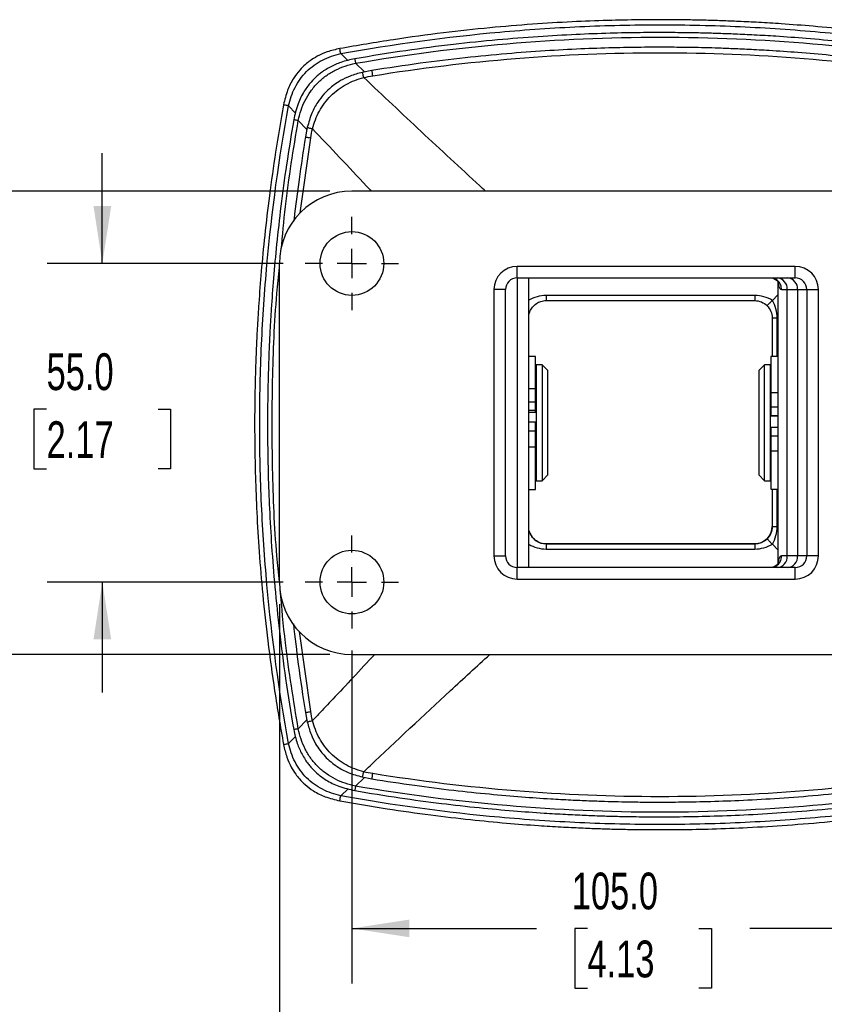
# Model space of a CAD drawing. Header units: millimetres. Extents: x 0 to 838, y 0 to 648.
# Tile 3 of 21: x 234 to 373, y 97 to 267. Entities that reach past the tile are written whole.
import ezdxf

# ---------------------------------------------------------------- set-up
doc = ezdxf.new("R2010")
doc.units = ezdxf.units.MM
doc.header["$LTSCALE"] = 3
doc.linetypes.add('CENTERX2', pattern=[20.32, 12.7, -2.54, 2.54, -2.54])
doc.layers.add('CENTER', color=40, linetype='CENTERX2')
doc.layers.add('DIMENSIONS', color=140, linetype='Continuous', lineweight=25)
doc.styles.add('SLDTEXTSTYLE0', font='TXT', dxfattribs={"width": 0.7})
doc.dimstyles.new('SLDDIMSTYLE0', dxfattribs={"dimtxt": 6.474023, "dimasz": 9.906, "dimexe": 0, "dimexo": 0.0625, "dimgap": 1.618506, "dimtad": 0, "dimtih": 1, "dimtoh": 1, "dimdec": 1, "dimrnd": 1e-09, "dimzin": 4, "dimdsep": 46, "dimtxsty": 'SLDTEXTSTYLE0', "dimsah": 1, "dimcen": 0.09, "dimadec": 0, "dimazin": 1, "dimtfac": 1, "dimtdec": 1, "dimtmove": 0, "dimatfit": 0, "dimfxl": 0, "dimfrac": 2, "dimtolj": 1, "dimtzin": 12, "dimarcsym": 0})
doc.dimstyles.new('SLDDIMSTYLE2', dxfattribs={"dimtxt": 6.474023, "dimasz": 9.906, "dimexe": 0, "dimexo": 0.0625, "dimgap": 1.618506, "dimtad": 0, "dimtih": 1, "dimtoh": 1, "dimdec": 1, "dimrnd": 1e-09, "dimzin": 4, "dimdsep": 46, "dimtxsty": 'SLDTEXTSTYLE0', "dimsah": 1, "dimcen": 0.09, "dimadec": 0, "dimazin": 1, "dimtfac": 1, "dimtdec": 1, "dimtofl": 0, "dimtmove": 0, "dimatfit": 3, "dimfxl": 0, "dimfrac": 2, "dimtolj": 1, "dimtzin": 12, "dimarcsym": 0})

# ---------------------------------------------------------------- blocks, each defined once
blk = doc.blocks.new('_D_10')
at = {"layer": 'DIMENSIONS'}
for p, q in [((248.66, 224.73), (248.66, 243.78)), ((279.87, 224.73), (239.14, 224.73)), ((239.04, 199.58), (236.87, 199.58)), ((236.87, 199.58), (236.87, 189.29)), ((258.28, 199.58), (260.45, 199.58)), ((260.45, 199.58), (260.45, 189.29)), ((236.87, 189.29), (239.04, 189.29)), ((260.45, 189.29), (258.28, 189.29)), ((279.87, 169.73), (239.14, 169.73)), ((248.66, 169.73), (248.66, 150.68))]:
    blk.add_line(p, q, dxfattribs=at)
for points in [[(248.66, 224.73), (250.19, 234.64), (247.14, 234.64)], [(248.66, 169.73), (247.14, 159.83), (250.19, 159.83)]]:
    blk.add_solid(points, dxfattribs=at)
at = {"layer": 'DIMENSIONS', "char_height": 6.35, "attachment_point": 1, "style": 'SLDTEXTSTYLE0'}
for s, insert in [('55.0', (239.04, 209.22)), ('2.17', (239.04, 197.48))]:
    blk.add_mtext(s, dxfattribs=dict(at, insert=insert))
blk = doc.blocks.new('_D_11')
at = {"layer": 'DIMENSIONS'}
for p, q in [((396.72, 160.42), (396.72, 100.4)), ((291.72, 157.88), (291.72, 100.4)), ((291.72, 109.92), (323.58, 109.92)), ((332.36, 109.92), (330.18, 109.92)), ((330.18, 109.92), (330.18, 99.63)), ((351.6, 109.92), (353.77, 109.92)), ((353.77, 109.92), (353.77, 99.63)), ((396.72, 109.92), (360.37, 109.92)), ((330.18, 99.63), (332.36, 99.63)), ((353.77, 99.63), (351.6, 99.63))]:
    blk.add_line(p, q, dxfattribs=at)
for points in [[(291.72, 109.92), (301.63, 108.4), (301.63, 111.45)], [(396.72, 109.92), (386.82, 111.45), (386.82, 108.4)]]:
    blk.add_solid(points, dxfattribs=at)
at = {"layer": 'DIMENSIONS', "char_height": 6.35, "attachment_point": 1, "style": 'SLDTEXTSTYLE0'}
for s, insert in [('105.0', (329.66, 119.56)), ('4.13', (332.36, 107.82))]:
    blk.add_mtext(s, dxfattribs=dict(at, insert=insert))
blk = doc.blocks.new('_D_12')
at = {"layer": 'DIMENSIONS'}
for p, q in [((287.91, 237.23), (211.11, 237.23)), ((220.64, 237.23), (220.64, 212.15)), ((211.02, 200.41), (208.84, 200.41)), ((208.84, 200.41), (208.84, 190.12)), ((230.26, 200.41), (232.43, 200.41)), ((232.43, 200.41), (232.43, 190.12)), ((208.84, 190.12), (211.02, 190.12)), ((232.43, 190.12), (230.26, 190.12)), ((220.64, 157.23), (220.64, 188.67)), ((287.91, 157.23), (211.11, 157.23))]:
    blk.add_line(p, q, dxfattribs=at)
for points in [[(220.64, 237.23), (219.11, 227.33), (222.16, 227.33)], [(220.64, 157.23), (222.16, 167.14), (219.11, 167.14)]]:
    blk.add_solid(points, dxfattribs=at)
at = {"layer": 'DIMENSIONS', "char_height": 6.35, "attachment_point": 1, "style": 'SLDTEXTSTYLE0'}
for s, insert in [('80.0', (211.02, 210.04)), ('3.15', (211.02, 198.3))]:
    blk.add_mtext(s, dxfattribs=dict(at, insert=insert))
blk = doc.blocks.new('_D_13')
at = {"layer": 'DIMENSIONS'}
for p, q in [((279.22, 165.92), (279.22, 73.79)), ((409.22, 165.92), (409.22, 73.79)), ((279.22, 83.32), (323.58, 83.32)), ((332.36, 83.32), (330.18, 83.32)), ((330.18, 83.32), (330.18, 73.03)), ((351.6, 83.32), (353.77, 83.32)), ((353.77, 83.32), (353.77, 73.03)), ((409.22, 83.32), (360.37, 83.32)), ((330.18, 73.03), (332.36, 73.03)), ((353.77, 73.03), (351.6, 73.03))]:
    blk.add_line(p, q, dxfattribs=at)
for points in [[(279.22, 83.32), (289.13, 81.79), (289.13, 84.84)], [(409.22, 83.32), (399.32, 84.84), (399.32, 81.79)]]:
    blk.add_solid(points, dxfattribs=at)
at = {"layer": 'DIMENSIONS', "char_height": 6.35, "attachment_point": 1, "style": 'SLDTEXTSTYLE0'}
for s, insert in [('130.0', (329.66, 92.95)), ('5.12', (332.36, 81.21))]:
    blk.add_mtext(s, dxfattribs=dict(at, insert=insert))
blk = doc.blocks.new('SW_CENTERMARKSYMBOL_4')
at = {"layer": 'CENTER', "color": 0}
for p, q in [((0, 5.08), (0, 8.04)), ((0, 0), (0, 2.54)), ((-5.08, 0), (-8.04, 0)), ((0, 0), (-2.54, 0)), ((0, 0), (0, -2.54)), ((0, 0), (2.54, 0)), ((5.08, 0), (8.04, 0)), ((0, -5.08), (0, -8.04))]:
    blk.add_line(p, q, dxfattribs=at)
blk = doc.blocks.new('SW_CENTERMARKSYMBOL_5')
at = {"layer": 'CENTER', "color": 0}
for p, q in [((0, 5.08), (0, 8.04)), ((0, 0), (0, 2.54)), ((-5.08, 0), (-8.04, 0)), ((0, 0), (-2.54, 0)), ((0, 0), (0, -2.54)), ((0, 0), (2.54, 0)), ((5.08, 0), (8.04, 0)), ((0, -5.08), (0, -8.04))]:
    blk.add_line(p, q, dxfattribs=at)

msp = doc.modelspace()

# ---------------------------------------------------------------- linework, layer by layer
for p, q in [((291.04, 259.78), (289.79, 260.96)), ((293.92, 257.81), (292.35, 259.3)), ((295.18, 258.06), (293.51, 257.73)), ((280.8, 251.97), (282, 250.7)), ((282.46, 249.41), (283.95, 247.84)), ((284.03, 248.25), (283.7, 246.58)), ((282.82, 233.46), (284.62, 246.43)), ((396.72, 237.23), (291.72, 237.23)), ((279.22, 169.73), (279.22, 224.73)), ((368.22, 224.23), (320.22, 224.23)), ((320.22, 222.23), (320.22, 224.23)), ((368.22, 222.23), (368.22, 224.23)), ((320.22, 222.23), (368.22, 222.23)), ((320.22, 222.23), (320.22, 172.23)), ((322.22, 172.23), (322.22, 222.23)), ((365.22, 221.56), (365.22, 172.9)), ((365.28, 221.46), (365.35, 220.9)), ((365.28, 221.45), (365.35, 220.9)), ((316.22, 220.23), (316.22, 174.23)), ((318.22, 220.23), (316.22, 220.23)), ((318.22, 174.23), (318.22, 220.23)), ((364.27, 218.36), (365.22, 219.31)), ((365.86, 220.23), (366.83, 220.23)), ((366.83, 220.23), (368.62, 220.23)), ((366.83, 174.23), (366.83, 220.23)), ((368.62, 220.23), (368.62, 174.23)), ((368.62, 220.23), (370.22, 220.23)), ((370.22, 220.23), (370.22, 174.23)), ((370.22, 220.23), (372.22, 220.23)), ((372.22, 174.23), (372.22, 220.23)), ((361.22, 219.19), (325.22, 219.19)), ((325.22, 218.32), (361.22, 218.32)), ((364.22, 215.32), (364.22, 208.69)), ((365.1, 208.69), (365.1, 215.31)), ((323.42, 208.65), (322.22, 208.65)), ((323.42, 203.01), (323.42, 208.65)), ((365.22, 208.69), (364.02, 208.69)), ((364.02, 208.69), (364.02, 202.4)), ((323.52, 206.48), (323.42, 206.48)), ((324.52, 207.23), (323.52, 207.23)), ((323.52, 207.23), (323.52, 187.23)), ((325.52, 206.23), (324.52, 207.23)), ((324.52, 207.23), (324.52, 187.23)), ((325.52, 188.23), (325.52, 206.23)), ((362.92, 207.23), (361.92, 206.23)), ((361.92, 206.23), (361.92, 188.23)), ((363.92, 207.23), (362.92, 207.23)), ((362.92, 187.23), (362.92, 207.23)), ((363.92, 187.23), (363.92, 207.23)), ((364.02, 206.48), (363.92, 206.48)), ((323.42, 203.06), (322.22, 203.06)), ((323.42, 200.82), (323.42, 203.06)), ((365.22, 202.41), (364.02, 202.41)), ((364.02, 202.41), (364.02, 199.98)), ((322.22, 200.82), (323.42, 200.82)), ((323.42, 199.33), (323.42, 200.82)), ((323.42, 199.33), (322.22, 199.33)), ((323.42, 199), (322.22, 199)), ((323.42, 199), (323.42, 199.33)), ((364.02, 199.98), (365.22, 199.98)), ((364.02, 199.98), (364.02, 198.46)), ((323.42, 197.33), (322.22, 197.33)), ((323.42, 195.8), (323.42, 197.33)), ((364.02, 198.46), (365.22, 198.46)), ((364.02, 198.46), (364.02, 198.4)), ((364.02, 198.4), (365.22, 198.4)), ((323.42, 195.8), (322.22, 195.8)), ((323.42, 193.08), (323.42, 195.8)), ((364.02, 196.46), (365.22, 196.46)), ((364.02, 196.46), (364.02, 194.94)), ((365.22, 194.94), (364.02, 194.94)), ((364.02, 194.94), (364.02, 192.41)), ((322.22, 193.08), (323.42, 193.08)), ((323.42, 193.04), (322.22, 193.04)), ((323.42, 193.04), (323.42, 193.08)), ((323.42, 185.71), (323.42, 193.04)), ((364.02, 192.41), (365.22, 192.41)), ((364.02, 192.41), (364.02, 192.4)), ((364.02, 192.4), (365.22, 192.4)), ((364.02, 192.4), (364.02, 185.76)), ((323.42, 187.98), (323.52, 187.98)), ((323.52, 187.23), (324.52, 187.23)), ((324.52, 187.23), (325.52, 188.23)), ((361.92, 188.23), (362.92, 187.23)), ((362.92, 187.23), (363.92, 187.23)), ((363.92, 187.98), (364.02, 187.98)), ((322.22, 185.71), (323.42, 185.71)), ((364.02, 185.76), (365.22, 185.76)), ((364.22, 185.76), (364.22, 179.32)), ((365.1, 179.31), (365.1, 185.76)), ((361.22, 176.32), (325.22, 176.32)), ((325.22, 176.32), (325.22, 176.32)), ((325.22, 176.32), (361.22, 176.32)), ((325.22, 175.43), (361.22, 175.43)), ((361.22, 176.32), (361.22, 176.32)), ((364.27, 176.27), (365.22, 175.31)), ((316.22, 174.23), (318.22, 174.23)), ((365.35, 173.56), (365.28, 173)), ((365.28, 173.02), (365.35, 173.56)), ((366.83, 174.23), (365.86, 174.23)), ((368.62, 174.23), (366.83, 174.23)), ((370.22, 174.23), (368.62, 174.23)), ((372.22, 174.23), (370.22, 174.23)), ((320.22, 170.23), (320.22, 172.23)), ((368.22, 172.23), (320.22, 172.23)), ((368.22, 170.23), (368.22, 172.23)), ((320.22, 170.23), (368.22, 170.23)), ((284.62, 147.37), (282.7, 161.19)), ((291.72, 157.23), (396.72, 157.23)), ((283.7, 147.22), (284.03, 145.54)), ((283.95, 145.96), (282.46, 144.38)), ((281.98, 143.08), (280.8, 141.83)), ((293.51, 136.07), (295.18, 135.74)), ((292.35, 134.49), (293.92, 135.99)), ((289.79, 132.83), (291.06, 134.03))]:
    msp.add_line(p, q)
for centre in [(291.72, 224.73), (291.72, 169.73)]:
    msp.add_circle(centre, 5.5)
for centre, radius, start, end in [((291.72, 224.73), 12.5, 90, 180), ((320.22, 220.23), 4, 90, 180), ((368.22, 220.23), 4, 0, 90), ((320.22, 220.23), 2, 90, 180), ((364.96, 220.36), 1.88, 356.1887, 85.5981), ((366.74, 220.36), 1.88, 356.1887, 85.5981), ((368.22, 220.23), 2, 0, 90), ((361.22, 179.32), 3, 269.9999, 359.9999), ((325.22, 179.32), 3, 201.9486, 270), ((320.22, 174.23), 4, 180, 270), ((320.22, 174.23), 2, 180, 270), ((364.96, 174.11), 1.88, 274.4019, 3.8113), ((366.74, 174.11), 1.88, 274.4019, 3.8113), ((368.22, 174.23), 4, 270, 0), ((368.22, 174.23), 2, 270, 0), ((291.72, 169.73), 12.5, 180, 270)]:
    msp.add_arc(centre, radius, start, end)
for points, knots in [([(400.09, 261.83), (397.37, 262.31), (392.15, 263.22), (384.62, 264.27), (377.75, 265.09), (371.54, 265.68), (366.34, 266.08), (362.06, 266.35), (358.62, 266.52), (355.59, 266.64), (352.82, 266.72), (349.69, 266.79), (345.84, 266.83), (341.08, 266.81), (335.63, 266.7), (329.49, 266.46), (322.71, 266.05), (315.31, 265.43), (307.3, 264.56), (298.66, 263.39), (292.71, 262.37), (289.63, 261.83)], [0, 0, 0, 0, 0.074609, 0.143086, 0.205399, 0.261527, 0.311457, 0.346336, 0.377383, 0.404599, 0.428057, 0.45248, 0.489106, 0.531947, 0.58102, 0.636346, 0.697926, 0.764483, 0.837038, 0.915557, 1, 1, 1, 1]), ([(289.79, 260.96), (298.86, 262.62), (308.02, 263.86), (321.82, 265.11), (326.42, 265.42), (335.64, 265.84), (340.26, 265.94), (349.47, 265.94), (354.09, 265.84), (363.3, 265.42), (367.91, 265.11), (381.71, 263.86), (390.87, 262.62), (399.93, 260.96)], [0, 0, 0, 0, 0.25, 0.25, 0.375, 0.375, 0.5, 0.5, 0.625, 0.625, 0.75, 0.75, 1, 1, 1, 1]), ([(397.51, 260.08), (394.92, 260.51), (389.96, 261.33), (382.79, 262.29), (376.24, 263.02), (370.33, 263.57), (365.37, 263.93), (361.29, 264.17), (358, 264.33), (355.12, 264.43), (352.46, 264.51), (349.47, 264.57), (345.79, 264.61), (341.25, 264.59), (336.04, 264.49), (330.18, 264.27), (323.71, 263.9), (316.65, 263.34), (309.02, 262.55), (300.8, 261.49), (295.14, 260.56), (292.21, 260.08)], [0, 0, 0, 0, 0.07439, 0.142731, 0.204978, 0.261094, 0.311052, 0.345972, 0.37707, 0.404344, 0.42786, 0.452362, 0.489117, 0.532109, 0.581331, 0.636774, 0.69842, 0.764976, 0.837457, 0.915817, 1, 1, 1, 1]), ([(292.35, 259.3), (300.97, 260.8), (309.69, 261.93), (327.23, 263.44), (336.04, 263.81), (353.68, 263.81), (362.5, 263.43), (380.03, 261.93), (388.75, 260.8), (397.38, 259.3)], [0, 0, 0, 0, 0.25, 0.25, 0.5, 0.5, 0.75, 0.75, 1, 1, 1, 1]), ([(289.63, 261.83), (288.9, 261.67), (287.55, 261.36), (285.85, 260.6), (284.61, 259.83), (283.6, 259.03), (282.59, 258.03), (281.51, 256.57), (280.5, 254.56), (280.13, 252.98), (279.93, 252.13)], [0, 0, 0, 0, 0.154105, 0.281486, 0.379233, 0.451675, 0.544845, 0.668723, 0.821392, 1, 1, 1, 1]), ([(289.79, 260.96), (289.74, 261.23), (289.7, 261.45), (289.65, 261.75), (289.63, 261.83), (289.63, 261.83)], [0, 0, 0, 0, 0.5, 0.5, 1, 1, 1, 1]), ([(394.54, 258.06), (392.1, 258.44), (387.4, 259.17), (380.63, 260.01), (374.46, 260.67), (368.88, 261.15), (364.2, 261.47), (360.35, 261.68), (357.25, 261.82), (354.53, 261.92), (352.03, 261.99), (349.21, 262.04), (345.74, 262.07), (341.45, 262.06), (336.54, 261.97), (331.01, 261.78), (324.92, 261.45), (318.26, 260.95), (311.06, 260.24), (303.3, 259.31), (297.95, 258.48), (295.18, 258.06)], [0, 0, 0, 0, 0.074425, 0.142786, 0.205038, 0.261152, 0.311102, 0.346014, 0.377105, 0.40437, 0.427879, 0.452375, 0.489118, 0.532097, 0.581307, 0.636736, 0.698371, 0.764921, 0.837404, 0.91578, 1, 1, 1, 1]), ([(280.8, 251.97), (281.03, 253.05), (281.39, 254.11), (282.16, 255.61), (282.45, 256.1), (283.11, 257.02), (283.48, 257.45), (284.29, 258.26), (284.73, 258.63), (285.65, 259.29), (286.13, 259.59), (287.63, 260.36), (288.71, 260.73), (289.79, 260.96)], [0, 0, 0, 0, 0.25, 0.25, 0.375, 0.375, 0.5, 0.5, 0.625, 0.625, 0.75, 0.75, 1, 1, 1, 1]), ([(295.33, 257.14), (303.48, 258.47), (311.71, 259.46), (328.24, 260.8), (336.55, 261.13), (361.48, 261.13), (378.1, 259.79), (394.39, 257.14)], [0, 0, 0, 0, 0.25, 0.25, 0.5, 0.5, 1, 1, 1, 1]), ([(292.21, 260.08), (291.41, 259.9), (289.94, 259.58), (288.23, 258.82), (287.08, 258.14), (286.34, 257.62), (285.54, 256.96), (284.55, 255.97), (283.37, 254.39), (282.28, 252.21), (281.89, 250.48), (281.68, 249.55)], [0, 0, 0, 0, 0.154484, 0.281863, 0.350291, 0.405433, 0.451858, 0.544738, 0.668271, 0.820906, 1, 1, 1, 1]), ([(282.46, 249.41), (282.71, 250.6), (283.1, 251.78), (283.93, 253.44), (284.25, 253.97), (284.98, 254.99), (285.38, 255.47), (286.27, 256.36), (286.75, 256.77), (287.77, 257.49), (288.3, 257.82), (289.96, 258.66), (291.16, 259.05), (292.35, 259.3)], [0, 0, 0, 0, 0.25, 0.25, 0.375, 0.375, 0.5, 0.5, 0.625, 0.625, 0.75, 0.75, 1, 1, 1, 1]), ([(292.21, 260.08), (292.21, 260.08), (292.23, 260.01), (292.27, 259.74), (292.31, 259.54), (292.35, 259.3)], [0, 0, 0, 0, 0.5, 0.5, 1, 1, 1, 1]), ([(293.51, 257.73), (292.8, 257.54), (291.51, 257.19), (289.89, 256.4), (288.71, 255.63), (287.75, 254.85), (286.78, 253.89), (285.72, 252.5), (284.68, 250.59), (284.26, 249.07), (284.03, 248.25)], [0, 0, 0, 0, 0.154893, 0.282371, 0.379704, 0.451459, 0.543945, 0.667442, 0.820054, 1, 1, 1, 1]), ([(284.92, 247.99), (285.19, 249.03), (285.59, 250.06), (286.38, 251.5), (286.67, 251.96), (287.33, 252.85), (287.7, 253.27), (288.48, 254.06), (288.9, 254.42), (289.79, 255.08), (290.25, 255.38), (291.7, 256.17), (292.73, 256.57), (293.77, 256.84)], [0, 0, 0, 0, 0.25, 0.25, 0.375, 0.375, 0.5, 0.5, 0.625, 0.625, 0.75, 0.75, 1, 1, 1, 1]), ([(293.77, 256.84), (293.74, 256.97), (293.68, 257.21), (293.6, 257.49), (293.55, 257.66), (293.52, 257.74), (293.51, 257.72), (293.51, 257.72)], [0, 0, 0, 0, 0.235118, 0.470237, 0.705356, 0.940469, 1, 1, 1, 1]), ([(314.77, 237.23), (314.44, 237.53), (310.7, 240.96), (303.69, 247.47), (297.07, 253.72), (293.77, 256.84)], [0, 0, 0, 0, 0.046194, 0.524362, 1, 1, 1, 1]), ([(295.33, 257.14), (295.31, 257.27), (295.27, 257.51), (295.23, 257.79), (295.2, 257.98), (295.18, 258.06), (295.18, 258.05), (295.18, 258.04)], [0, 0, 0, 0, 0.230753, 0.461514, 0.692255, 0.92302, 1, 1, 1, 1]), ([(279.93, 252.13), (279.45, 249.41), (278.55, 244.19), (277.49, 236.66), (276.67, 229.78), (276.08, 223.58), (275.68, 218.38), (275.41, 214.1), (275.24, 210.65), (275.12, 207.63), (275.04, 204.85), (274.97, 201.72), (274.93, 197.88), (274.95, 193.12), (275.06, 187.67), (275.3, 181.53), (275.71, 174.75), (276.33, 167.35), (277.2, 159.34), (278.37, 150.69), (279.39, 144.75), (279.93, 141.67)], [0, 0, 0, 0, 0.074609, 0.143086, 0.205399, 0.261526, 0.311457, 0.346336, 0.377384, 0.404601, 0.428058, 0.45248, 0.489105, 0.531945, 0.581018, 0.636348, 0.69793, 0.764485, 0.837036, 0.915555, 1, 1, 1, 1]), ([(280.8, 141.83), (279.14, 150.89), (277.9, 160.05), (276.65, 173.85), (276.34, 178.46), (275.92, 187.68), (275.82, 192.29), (275.82, 201.51), (275.92, 206.12), (276.34, 215.34), (276.65, 219.95), (277.9, 233.74), (279.14, 242.9), (280.8, 251.97)], [0, 0, 0, 0, 0.25, 0.25, 0.375, 0.375, 0.5, 0.5, 0.625, 0.625, 0.75, 0.75, 1, 1, 1, 1]), ([(280.8, 251.97), (280.53, 252.02), (280.31, 252.06), (280.01, 252.11), (279.93, 252.13), (279.93, 252.13)], [0, 0, 0, 0, 0.5, 0.5, 1, 1, 1, 1]), ([(281.68, 249.55), (281.25, 246.96), (280.43, 241.99), (279.47, 234.82), (278.74, 228.28), (278.19, 222.37), (277.83, 217.41), (277.59, 213.32), (277.43, 210.04), (277.33, 207.15), (277.25, 204.5), (277.19, 201.51), (277.15, 197.83), (277.17, 193.28), (277.27, 188.07), (277.49, 182.21), (277.86, 175.74), (278.42, 168.69), (279.21, 161.06), (280.27, 152.84), (281.2, 147.18), (281.68, 144.25)], [0, 0, 0, 0, 0.074391, 0.142733, 0.204979, 0.261094, 0.311051, 0.345971, 0.37707, 0.404344, 0.42786, 0.452363, 0.489118, 0.532109, 0.581332, 0.636774, 0.698419, 0.764977, 0.837458, 0.915818, 1, 1, 1, 1]), ([(279.52, 227.09), (279.75, 229.57), (280.42, 237.05), (281.64, 244.47), (282.46, 249.41)], [0, 0, 0, 0, 0.33273, 1, 1, 1, 1]), ([(282.46, 249.41), (282.22, 249.45), (282.02, 249.49), (281.75, 249.54), (281.68, 249.55), (281.68, 249.55)], [0, 0, 0, 0, 0.5, 0.5, 1, 1, 1, 1]), ([(284.04, 248.25), (284.04, 248.25), (284.02, 248.25), (284.1, 248.21), (284.27, 248.16), (284.55, 248.08), (284.79, 248.02), (284.92, 247.99)], [0, 0, 0, 0, 0.059531, 0.294645, 0.529763, 0.764882, 1, 1, 1, 1]), ([(283.7, 246.58), (283.33, 244.13), (282.6, 239.44), (281.97, 234.58), (281.71, 232.18), (281.7, 232.03)], [0, 0, 0, 0, 0.505667, 0.97012, 1, 1, 1, 1]), ([(283.72, 246.58), (283.71, 246.58), (283.7, 246.58), (283.78, 246.56), (283.97, 246.53), (284.25, 246.49), (284.49, 246.45), (284.62, 246.43)], [0, 0, 0, 0, 0.07698, 0.307745, 0.538486, 0.769247, 1, 1, 1, 1]), ([(284.92, 247.99), (288.04, 244.7), (291.42, 241.14), (294.78, 237.51), (295.04, 237.23)], [0, 0, 0, 0, 0.923089, 1, 1, 1, 1]), ([(279.23, 169.73), (279.07, 171.24), (278.4, 177.75), (277.94, 189.35), (277.94, 204.45), (278.4, 216.04), (279.07, 222.56), (279.22, 224.07)], [0, 0, 0, 0, 0.083608, 0.361152, 0.638871, 0.916418, 1, 1, 1, 1]), ([(364.33, 222.19), (364.56, 222.1), (364.92, 221.94), (365.22, 221.6), (365.27, 221.5), (365.29, 221.45)], [0, 0, 0, 0, 0.442271, 0.70468, 1, 1, 1, 1]), ([(365.86, 220.23), (365.83, 220.5), (365.77, 221.02), (365.33, 221.67), (364.82, 222.08), (364.45, 222.14), (364.33, 222.15)], [0, 0, 0, 0, 0.286758, 0.573517, 0.860275, 1, 1, 1, 1]), ([(365.35, 220.9), (365.4, 220.69), (365.46, 220.52), (365.63, 220.29), (365.74, 220.23), (365.86, 220.23)], [0, 0, 0, 0, 0.5, 0.5, 1, 1, 1, 1]), ([(325.22, 219.19), (324.71, 219.19), (324.18, 219.12), (323.16, 218.85), (322.67, 218.65), (322.22, 218.39)], [0, 0, 0, 0, 0.5, 0.5, 1, 1, 1, 1]), ([(322.44, 216.45), (322.55, 216.72), (322.71, 216.98), (323.08, 217.44), (323.3, 217.64), (323.79, 217.97), (324.06, 218.1), (324.63, 218.27), (324.93, 218.32), (325.22, 218.32)], [0, 0, 0, 0, 0.25, 0.25, 0.5, 0.5, 0.75, 0.75, 1, 1, 1, 1]), ([(325.22, 219.19), (325.22, 218.91), (325.22, 218.69), (325.22, 218.39), (325.22, 218.32), (325.22, 218.32)], [0, 0, 0, 0, 0.5, 0.5, 1, 1, 1, 1]), ([(364.27, 218.36), (363.82, 218.63), (363.32, 218.84), (362.29, 219.12), (361.75, 219.19), (361.22, 219.19)], [0, 0, 0, 0, 0.5, 0.5, 1, 1, 1, 1]), ([(361.22, 219.19), (361.22, 218.91), (361.22, 218.69), (361.22, 218.39), (361.22, 218.32), (361.22, 218.32)], [0, 0, 0, 0, 0.5, 0.5, 1, 1, 1, 1]), ([(361.22, 218.32), (361.62, 218.32), (362.01, 218.24), (362.74, 217.94), (363.07, 217.72), (363.35, 217.44)], [0, 0, 0, 0, 0.5, 0.5, 1, 1, 1, 1]), ([(363.35, 217.44), (363.35, 217.44), (363.35, 217.44), (363.36, 217.45), (363.37, 217.46), (363.39, 217.49), (363.44, 217.53), (363.53, 217.62), (363.65, 217.74), (363.82, 217.91), (363.99, 218.08), (364.12, 218.21), (364.2, 218.29), (364.23, 218.32), (364.25, 218.34), (364.26, 218.35), (364.27, 218.36), (364.27, 218.36), (364.27, 218.36)], [0, 0, 0, 0, 0.060934, 0.119032, 0.174479, 0.227446, 0.357403, 0.481067, 0.610992, 0.741214, 0.867602, 0.932946, 0.966268, 0.98311, 0.99158, 0.995827, 0.997953, 1, 1, 1, 1]), ([(365.1, 215.31), (365.1, 215.84), (365.03, 216.38), (364.75, 217.41), (364.54, 217.91), (364.27, 218.36)], [0, 0, 0, 0, 0.5, 0.5, 1, 1, 1, 1]), ([(363.35, 217.44), (363.62, 217.16), (363.85, 216.83), (364.15, 216.1), (364.22, 215.71), (364.22, 215.32)], [0, 0, 0, 0, 0.5, 0.5, 1, 1, 1, 1]), ([(365.1, 215.31), (364.83, 215.31), (364.6, 215.31), (364.3, 215.32), (364.22, 215.32), (364.22, 215.32)], [0, 0, 0, 0, 0.5, 0.5, 1, 1, 1, 1]), ([(364.22, 179.32), (364.22, 178.92), (364.15, 178.53), (363.85, 177.81), (363.62, 177.48), (363.35, 177.2)], [0, 0, 0, 0, 0.5, 0.5, 1, 1, 1, 1]), ([(364.22, 179.32), (364.22, 179.32), (364.3, 179.32), (364.6, 179.31), (364.83, 179.31), (365.1, 179.31)], [0, 0, 0, 0, 0.5, 0.5, 1, 1, 1, 1]), ([(364.27, 176.27), (364.54, 176.72), (364.75, 177.22), (365.03, 178.25), (365.1, 178.79), (365.1, 179.31)], [0, 0, 0, 0, 0.5, 0.5, 1, 1, 1, 1]), ([(325.22, 176.32), (324.93, 176.32), (324.63, 176.36), (324.06, 176.54), (323.79, 176.67), (323.3, 177), (323.08, 177.2), (322.71, 177.67), (322.55, 177.93), (322.44, 178.2)], [0, 0, 0, 0, 0.25, 0.25, 0.5, 0.5, 0.75, 0.75, 1, 1, 1, 1]), ([(363.35, 177.2), (363.07, 176.92), (362.74, 176.7), (362.01, 176.4), (361.62, 176.32), (361.22, 176.32)], [0, 0, 0, 0, 0.5, 0.5, 1, 1, 1, 1]), ([(363.35, 177.2), (363.35, 177.2), (363.35, 177.2), (363.35, 177.19), (363.37, 177.18), (363.39, 177.15), (363.43, 177.11), (363.52, 177.02), (363.65, 176.89), (363.81, 176.73), (363.98, 176.56), (364.12, 176.42), (364.19, 176.35), (364.23, 176.31), (364.25, 176.29), (364.26, 176.28), (364.27, 176.27), (364.27, 176.27), (364.27, 176.27)], [0, 0, 0, 0, 0.059037, 0.115389, 0.169225, 0.220702, 0.350929, 0.474665, 0.606267, 0.738017, 0.865943, 0.932096, 0.965837, 0.982894, 0.991471, 0.995772, 0.997926, 1, 1, 1, 1]), ([(322.22, 176.24), (322.67, 175.98), (323.16, 175.78), (324.18, 175.5), (324.71, 175.43), (325.22, 175.43)], [0, 0, 0, 0, 0.5, 0.5, 1, 1, 1, 1]), ([(325.22, 176.32), (325.22, 176.32), (325.22, 176.24), (325.22, 175.94), (325.22, 175.71), (325.22, 175.43)], [0, 0, 0, 0, 0.5, 0.5, 1, 1, 1, 1]), ([(361.22, 176.32), (361.22, 176.32), (361.22, 176.24), (361.22, 175.94), (361.22, 175.71), (361.22, 175.43)], [0, 0, 0, 0, 0.5, 0.5, 1, 1, 1, 1]), ([(361.22, 175.43), (361.75, 175.43), (362.29, 175.51), (363.32, 175.79), (363.82, 176), (364.27, 176.27)], [0, 0, 0, 0, 0.5, 0.5, 1, 1, 1, 1]), ([(364.34, 172.31), (364.46, 172.33), (364.82, 172.38), (365.33, 172.79), (365.77, 173.45), (365.83, 173.97), (365.86, 174.23)], [0, 0, 0, 0, 0.139371, 0.426248, 0.713124, 1, 1, 1, 1]), ([(365.86, 174.23), (365.74, 174.23), (365.63, 174.17), (365.46, 173.95), (365.4, 173.78), (365.35, 173.56)], [0, 0, 0, 0, 0.5, 0.5, 1, 1, 1, 1]), ([(365.29, 173.02), (365.28, 172.99), (365.25, 172.93), (365.04, 172.61), (364.63, 172.41), (364.33, 172.27)], [0, 0, 0, 0, 0.197671, 0.429067, 1, 1, 1, 1]), ([(282.46, 144.38), (281.65, 149.33), (280.34, 157.29), (279.63, 165.33), (279.36, 168.38)], [0, 0, 0, 0, 0.6211177, 1, 1, 1, 1]), ([(281.62, 162.49), (281.89, 160.17), (282.48, 155.06), (283.27, 149.99), (283.7, 147.22)], [0, 0, 0, 0, 0.454798, 1, 1, 1, 1]), ([(295.66, 157.23), (294.41, 155.9), (292.01, 153.31), (288.76, 149.87), (286.54, 147.52), (285.41, 146.33), (285.07, 145.97), (284.96, 145.85), (284.92, 145.81)], [0, 0, 0, 0, 0.348271, 0.674361, 0.904883, 0.969355, 0.988905, 1, 1, 1, 1]), ([(293.77, 136.95), (293.82, 136.99), (294.17, 137.33), (299.11, 142.02), (306.25, 148.73), (313.25, 155.15), (315.52, 157.23)], [0, 0, 0, 0, 0.005707, 0.049955, 0.6909, 1, 1, 1, 1]), ([(283.72, 147.22), (283.71, 147.22), (283.7, 147.22), (283.78, 147.23), (283.97, 147.26), (284.25, 147.31), (284.49, 147.35), (284.62, 147.37)], [0, 0, 0, 0, 0.076981, 0.307735, 0.538487, 0.769243, 1, 1, 1, 1]), ([(284.04, 145.55), (284.04, 145.55), (284.02, 145.55), (284.1, 145.58), (284.27, 145.64), (284.55, 145.72), (284.79, 145.78), (284.92, 145.81)], [0, 0, 0, 0, 0.059526, 0.294656, 0.529759, 0.764884, 1, 1, 1, 1]), ([(284.03, 145.54), (284.22, 144.84), (284.57, 143.54), (285.36, 141.92), (286.13, 140.75), (286.91, 139.78), (287.87, 138.82), (289.26, 137.75), (291.17, 136.72), (292.69, 136.3), (293.51, 136.07)], [0, 0, 0, 0, 0.1548924, 0.2823708, 0.3797036, 0.4514585, 0.5439451, 0.6674417, 0.8200539, 1, 1, 1, 1]), ([(293.77, 136.95), (292.73, 137.23), (291.7, 137.62), (290.26, 138.42), (289.8, 138.71), (288.91, 139.37), (288.49, 139.73), (287.7, 140.52), (287.34, 140.94), (286.68, 141.82), (286.38, 142.28), (285.59, 143.73), (285.19, 144.77), (284.92, 145.81)], [0, 0, 0, 0, 0.25, 0.25, 0.375, 0.375, 0.5, 0.5, 0.625, 0.625, 0.75, 0.75, 1, 1, 1, 1]), ([(282.46, 144.38), (282.22, 144.34), (282.02, 144.31), (281.75, 144.26), (281.68, 144.25), (281.68, 144.25)], [0, 0, 0, 0, 0.5, 0.5, 1, 1, 1, 1]), ([(281.68, 144.25), (281.86, 143.44), (282.18, 141.98), (282.94, 140.26), (283.62, 139.11), (284.14, 138.38), (284.8, 137.58), (285.79, 136.58), (287.37, 135.41), (289.55, 134.32), (291.28, 133.93), (292.21, 133.72)], [0, 0, 0, 0, 0.154482, 0.281826, 0.350274, 0.4054, 0.451833, 0.544708, 0.668258, 0.820928, 1, 1, 1, 1]), ([(292.35, 134.49), (291.75, 134.62), (291.16, 134.78), (290, 135.17), (289.43, 135.41), (288.32, 135.97), (287.79, 136.29), (286.77, 137.01), (286.29, 137.42), (285.4, 138.31), (284.99, 138.79), (284.27, 139.8), (283.94, 140.34), (283.38, 141.44), (283.14, 142.02), (282.74, 143.19), (282.58, 143.79), (282.46, 144.38)], [0, 0, 0, 0, 0.125, 0.125, 0.25, 0.25, 0.375, 0.375, 0.5, 0.5, 0.625, 0.625, 0.75, 0.75, 0.875, 0.875, 1, 1, 1, 1]), ([(279.93, 141.67), (279.93, 141.67), (280.01, 141.68), (280.31, 141.74), (280.53, 141.78), (280.8, 141.83)], [0, 0, 0, 0, 0.5, 0.5, 1, 1, 1, 1]), ([(279.93, 141.67), (280.09, 140.93), (280.4, 139.59), (281.16, 137.88), (281.93, 136.64), (282.73, 135.63), (283.73, 134.62), (285.19, 133.54), (287.2, 132.53), (288.78, 132.16), (289.63, 131.96)], [0, 0, 0, 0, 0.154105, 0.281485, 0.379233, 0.451674, 0.544845, 0.668722, 0.821392, 1, 1, 1, 1]), ([(289.79, 132.83), (288.71, 133.07), (287.65, 133.43), (286.15, 134.2), (285.66, 134.49), (284.74, 135.15), (284.31, 135.52), (283.5, 136.33), (283.13, 136.76), (282.47, 137.68), (282.17, 138.16), (281.4, 139.67), (281.03, 140.75), (280.8, 141.83)], [0, 0, 0, 0, 0.25, 0.25, 0.375, 0.375, 0.5, 0.5, 0.625, 0.625, 0.75, 0.75, 1, 1, 1, 1]), ([(293.51, 136.08), (293.51, 136.07), (293.52, 136.06), (293.55, 136.13), (293.6, 136.31), (293.68, 136.58), (293.74, 136.83), (293.77, 136.95)], [0, 0, 0, 0, 0.059531, 0.294645, 0.529763, 0.764882, 1, 1, 1, 1]), ([(295.18, 135.75), (295.18, 135.75), (295.18, 135.74), (295.2, 135.82), (295.23, 136), (295.27, 136.28), (295.31, 136.53), (295.33, 136.65)], [0, 0, 0, 0, 0.07698, 0.307745, 0.538486, 0.769247, 1, 1, 1, 1]), ([(394.39, 136.65), (378.1, 134.01), (361.48, 132.66), (336.55, 132.66), (328.24, 133), (311.71, 134.33), (303.48, 135.33), (295.33, 136.65)], [0, 0, 0, 0, 0.5, 0.5, 0.75, 0.75, 1, 1, 1, 1]), ([(292.35, 134.49), (292.31, 134.25), (292.27, 134.06), (292.23, 133.79), (292.21, 133.72), (292.21, 133.72)], [0, 0, 0, 0, 0.5, 0.5, 1, 1, 1, 1]), ([(397.38, 134.49), (388.75, 133), (380.03, 131.87), (362.5, 130.36), (353.68, 129.98), (336.04, 129.98), (327.23, 130.36), (309.69, 131.87), (300.97, 133), (292.35, 134.49)], [0, 0, 0, 0, 0.25, 0.25, 0.5, 0.5, 0.75, 0.75, 1, 1, 1, 1]), ([(295.18, 135.74), (297.63, 135.36), (302.32, 134.63), (309.09, 133.78), (315.27, 133.13), (320.85, 132.65), (325.52, 132.32), (329.37, 132.11), (332.47, 131.97), (335.2, 131.88), (337.7, 131.81), (340.52, 131.75), (343.98, 131.72), (348.27, 131.74), (353.18, 131.83), (358.71, 132.02), (364.81, 132.35), (371.47, 132.85), (378.66, 133.55), (386.43, 134.49), (391.77, 135.31), (394.54, 135.74)], [0, 0, 0, 0, 0.074424, 0.142783, 0.205034, 0.261147, 0.311099, 0.346012, 0.377105, 0.404372, 0.427882, 0.452378, 0.489122, 0.532101, 0.581309, 0.636736, 0.698367, 0.764917, 0.837401, 0.915779, 1, 1, 1, 1]), ([(289.63, 131.96), (289.63, 131.96), (289.65, 132.04), (289.7, 132.34), (289.74, 132.57), (289.79, 132.83)], [0, 0, 0, 0, 0.5, 0.5, 1, 1, 1, 1]), ([(399.93, 132.83), (390.87, 131.18), (381.71, 129.93), (367.91, 128.69), (363.3, 128.38), (354.08, 127.96), (349.47, 127.86), (340.25, 127.86), (335.64, 127.96), (326.42, 128.38), (321.81, 128.69), (308.02, 129.93), (298.86, 131.18), (289.79, 132.83)], [0, 0, 0, 0, 0.25, 0.25, 0.375, 0.375, 0.5, 0.5, 0.625, 0.625, 0.75, 0.75, 1, 1, 1, 1]), ([(292.21, 133.72), (294.8, 133.29), (299.77, 132.47), (306.94, 131.51), (313.48, 130.77), (319.39, 130.23), (324.35, 129.87), (328.44, 129.63), (331.72, 129.47), (334.61, 129.36), (337.26, 129.28), (340.25, 129.22), (343.93, 129.19), (348.48, 129.2), (353.69, 129.3), (359.55, 129.52), (366.02, 129.9), (373.07, 130.46), (380.7, 131.25), (388.92, 132.3), (394.58, 133.24), (397.51, 133.72)], [0, 0, 0, 0, 0.074391, 0.142733, 0.204979, 0.261094, 0.311051, 0.345971, 0.37707, 0.404344, 0.42786, 0.452363, 0.489118, 0.532109, 0.581332, 0.636774, 0.698419, 0.764977, 0.837458, 0.915818, 1, 1, 1, 1]), ([(289.63, 131.96), (292.36, 131.49), (297.57, 130.58), (305.1, 129.52), (311.98, 128.71), (318.18, 128.11), (323.38, 127.71), (327.66, 127.45), (331.11, 127.28), (334.13, 127.16), (336.91, 127.07), (340.04, 127.01), (343.88, 126.97), (348.64, 126.98), (354.09, 127.09), (360.23, 127.34), (367.01, 127.74), (374.41, 128.36), (382.42, 129.24), (391.07, 130.4), (397.01, 131.43), (400.09, 131.96)], [0, 0, 0, 0, 0.074608, 0.143085, 0.205398, 0.261526, 0.311457, 0.346336, 0.377384, 0.4046, 0.428057, 0.45248, 0.489105, 0.531945, 0.581018, 0.636348, 0.69793, 0.764485, 0.837036, 0.915555, 1, 1, 1, 1])]:
    msp.add_open_spline(points, degree=3, knots=knots)
for points in [[(293.77, 256.84), (294.29, 256.96), (294.81, 257.06), (295.33, 257.14)], [(284.62, 246.43), (284.7, 246.95), (284.8, 247.47), (284.92, 247.99)], [(322.22, 215.94), (322.3, 216.11), (322.38, 216.28), (322.44, 216.45)], [(322.44, 178.2), (322.38, 178.37), (322.3, 178.53), (322.22, 178.7)], [(284.92, 145.81), (284.8, 146.32), (284.7, 146.84), (284.62, 147.37)], [(295.33, 136.65), (294.81, 136.74), (294.29, 136.84), (293.77, 136.95)]]:
    msp.add_open_spline(points, degree=3)

# ---------------------------------------------------------------- block references
at = {"layer": 'CENTER'}
for name, p in [('SW_CENTERMARKSYMBOL_4', (291.72, 224.73)), ('SW_CENTERMARKSYMBOL_5', (291.72, 169.73))]:
    msp.add_blockref(name, p, dxfattribs=at)

# ---------------------------------------------------------------- dimensions: what is measured, and where the dimension line sits
at = {"layer": 'DIMENSIONS'}
for base, p1, p2, angle, dimstyle, picture, middle in [((248.66, 169.73), (283.68, 224.73), (283.68, 169.73), 90, 'SLDDIMSTYLE0', '_D_10', (248.66, 199.58)), ((220.64, 157.23), (291.72, 237.23), (291.72, 157.23), 90, 'SLDDIMSTYLE2', '_D_12', (220.64, 200.41)), ((409.22, 83.32), (279.22, 169.73), (409.22, 169.73), 0, 'SLDDIMSTYLE2', '_D_13', (341.98, 83.32))]:
    dim = msp.add_linear_dim(base=base, p1=p1, p2=p2, angle=angle, dimstyle=dimstyle, dxfattribs=at)
    dim.commit()
    dim.dimension.update_dxf_attribs({"geometry": picture, "text_midpoint": middle, "dimtype": 160})
dim = msp.add_linear_dim(base=(396.72, 109.92), p1=(291.72, 161.69), p2=(396.72, 164.23), dimstyle='SLDDIMSTYLE2', dxfattribs=at)
dim.commit()
dim.dimension.update_dxf_attribs({"geometry": '_D_11', "text_midpoint": (341.98, 109.92), "dimtype": 160})

doc.saveas('drawing.dxf')
